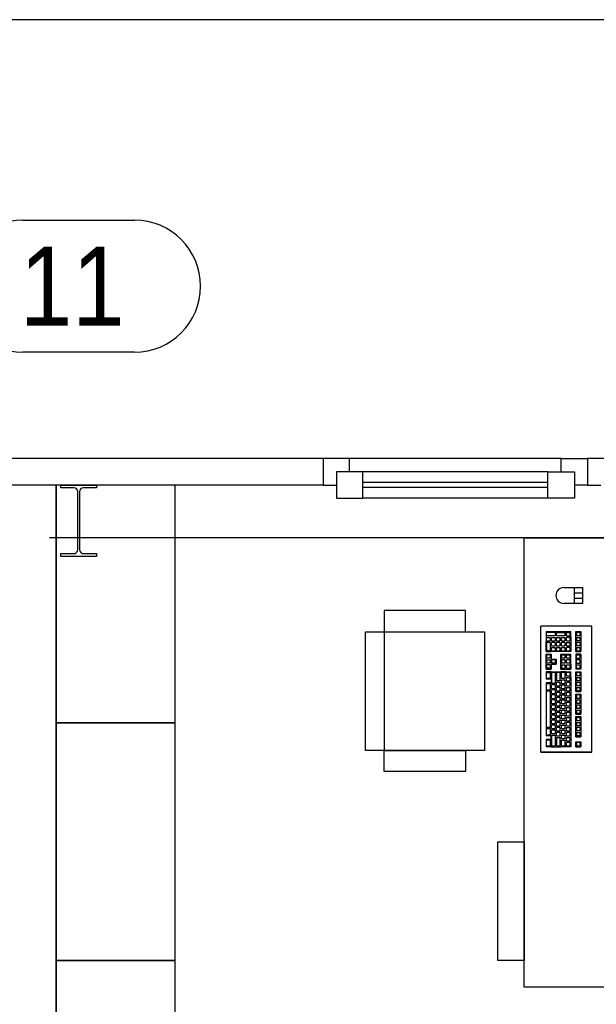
# Model space of a CAD drawing. Header units: millimetres. Extents: x 6491141 to 6692158, y 1846388 to 1929513.
# Tile 238 of 245: x 6674493 to 6676674, y 1913183 to 1916909. Entities that reach past the tile are written whole.
import ezdxf

# ---------------------------------------------------------------- set-up
doc = ezdxf.new("R2010")
doc.units = ezdxf.units.MM
doc.layers.add('Stavba', color=152, linetype='Continuous')
doc.styles.add('ARIAL', font='arial.ttf')

msp = doc.modelspace()

# ---------------------------------------------------------------- linework, layer by layer
msp.add_lwpolyline([(6629158.1, 1916908.7), (6629158.1, 1894633.7), (6692158.1, 1894633.7), (6692158.1, 1916908.7)], close=True)
at = {"layer": 'Stavba'}
for p, q in [((6674504.4, 1916150.2), (6674926.9, 1916150.2)), ((6674926.9, 1915650.2), (6674504.4, 1915650.2)), ((6675640.7, 1915247.8), (6673680.7, 1915247.8)), ((6676540.7, 1915247.8), (6675640.7, 1915247.8)), ((6675640.7, 1915247.8), (6675640.7, 1915147.8)), ((6675740.7, 1915247.8), (6675640.7, 1915247.8)), ((6675640.7, 1915247.8), (6675640.7, 1915147.8)), ((6675740.7, 1915197.8), (6675740.7, 1915247.8)), ((6676540.7, 1915197.8), (6676540.7, 1915247.8)), ((6676540.7, 1915247.8), (6676640.7, 1915247.8)), ((6677540.7, 1915247.8), (6676640.7, 1915247.8)), ((6676640.7, 1915247.8), (6676640.7, 1915147.8)), ((6676740.7, 1915247.8), (6676640.7, 1915247.8)), ((6676640.7, 1915247.8), (6676640.7, 1915147.8)), ((6675790.7, 1915197.8), (6675690.7, 1915197.8)), ((6675690.7, 1915197.8), (6675690.7, 1915097.8)), ((6676490.7, 1915197.8), (6675740.7, 1915197.8)), ((6675790.7, 1915097.8), (6675790.7, 1915197.8)), ((6676490.7, 1915197.8), (6676590.7, 1915197.8)), ((6676490.7, 1915097.8), (6676490.7, 1915197.8)), ((6676590.7, 1915197.8), (6676590.7, 1915097.8)), ((6675640.7, 1915147.8), (6673680.7, 1915147.8)), ((6674630.7, 1908947.8), (6674630.7, 1915147.8)), ((6675080.7, 1915147.8), (6674630.7, 1915147.8)), ((6674630.7, 1915147.8), (6674630.7, 1914247.8)), ((6674648.2, 1915137.6), (6674648.2, 1915147.8)), ((6674648.2, 1915147.8), (6674783.2, 1915147.8)), ((6674697.4, 1915137.6), (6674648.2, 1915137.6)), ((6674712.4, 1914903), (6674712.4, 1915122.6)), ((6674719, 1915122.6), (6674719, 1914903)), ((6674783.2, 1915137.6), (6674734, 1915137.6)), ((6674783.2, 1915147.8), (6674783.2, 1915137.6)), ((6675080.7, 1914247.8), (6675080.7, 1915147.8)), ((6675640.7, 1915147.8), (6675690.7, 1915147.8)), ((6676490.7, 1915157.8), (6675790.7, 1915157.8)), ((6676490.7, 1915137.8), (6675790.7, 1915137.8)), ((6676640.7, 1915147.8), (6676590.7, 1915147.8)), ((6676640.7, 1915147.8), (6676690.7, 1915147.8)), ((6675690.7, 1915097.8), (6675790.7, 1915097.8)), ((6676490.7, 1915097.8), (6675790.7, 1915097.8)), ((6676590.7, 1915097.8), (6676490.7, 1915097.8)), ((6680650.7, 1914947.8), (6674605.7, 1914947.8)), ((6676400.9, 1913247.8), (6676400.9, 1914947.8)), ((6676400.9, 1914947.8), (6677150.9, 1914947.8)), ((6674648.2, 1914877.8), (6674648.2, 1914888)), ((6674648.2, 1914888), (6674697.4, 1914888)), ((6674783.2, 1914877.8), (6674648.2, 1914877.8)), ((6674734, 1914888), (6674783.2, 1914888)), ((6674783.2, 1914888), (6674783.2, 1914877.8)), ((6676551.2, 1914759.8), (6676621.2, 1914759.8)), ((6676591.2, 1914699.8), (6676591.2, 1914759.8)), ((6676621.2, 1914759.8), (6676621.2, 1914699.8)), ((6676591.2, 1914739.8), (6676621.2, 1914739.8)), ((6676591.2, 1914719.8), (6676621.2, 1914719.8)), ((6676621.2, 1914699.8), (6676551.2, 1914699.8)), ((6676178.8, 1914672.4), (6675870.9, 1914672.4)), ((6675870.9, 1914672.4), (6675870.9, 1914592.7)), ((6676178.8, 1914592.7), (6676178.8, 1914672.4)), ((6676463.8, 1914137.2), (6676463.8, 1914613.2)), ((6676655.8, 1914613.2), (6676463.8, 1914613.2)), ((6676655.8, 1914613.2), (6676463.8, 1914613.2)), ((6676656.8, 1914613.2), (6676655.8, 1914613.2)), ((6676656.8, 1914613.2), (6676655.8, 1914613.2)), ((6676655.8, 1914613.2), (6676656.8, 1914613.2)), ((6676656.8, 1914137.2), (6676656.8, 1914613.2)), ((6675800.9, 1914142.7), (6675800.9, 1914592.7)), ((6675800.9, 1914592.7), (6676250.9, 1914592.7)), ((6675870.9, 1914592.7), (6675870.9, 1914142.7)), ((6675870.9, 1914592.7), (6676178.8, 1914592.7)), ((6676250.9, 1914592.7), (6676250.9, 1914142.7)), ((6676483.8, 1914593.2), (6676521.8, 1914593.2)), ((6676483.8, 1914593.2), (6676483.8, 1914574.2)), ((6676483.8, 1914574.2), (6676483.8, 1914555.2)), ((6676517.8, 1914590.2), (6676485.8, 1914590.2)), ((6676485.8, 1914577.2), (6676485.8, 1914590.2)), ((6676517.8, 1914577.2), (6676485.8, 1914577.2)), ((6676485.8, 1914571.2), (6676498.8, 1914571.2)), ((6676485.8, 1914558.2), (6676485.8, 1914571.2)), ((6676498.8, 1914571.2), (6676498.8, 1914558.2)), ((6676504.8, 1914571.2), (6676517.8, 1914571.2)), ((6676504.8, 1914558.2), (6676504.8, 1914571.2)), ((6676517.8, 1914590.2), (6676517.8, 1914577.2)), ((6676517.8, 1914571.2), (6676517.8, 1914558.2)), ((6676521.8, 1914593.2), (6676558.8, 1914593.2)), ((6676522.8, 1914577.2), (6676522.8, 1914590.2)), ((6676522.8, 1914590.2), (6676554.8, 1914590.2)), ((6676554.8, 1914577.2), (6676522.8, 1914577.2)), ((6676522.8, 1914571.2), (6676535.8, 1914571.2)), ((6676522.8, 1914558.2), (6676522.8, 1914571.2)), ((6676535.8, 1914571.2), (6676535.8, 1914558.2)), ((6676541.8, 1914571.2), (6676554.8, 1914571.2)), ((6676541.8, 1914558.2), (6676541.8, 1914571.2)), ((6676554.8, 1914590.2), (6676554.8, 1914577.2)), ((6676554.8, 1914571.2), (6676554.8, 1914558.2)), ((6676558.8, 1914593.2), (6676577.8, 1914593.2)), ((6676560.8, 1914577.2), (6676560.8, 1914590.2)), ((6676560.8, 1914590.2), (6676573.8, 1914590.2)), ((6676560.8, 1914577.2), (6676573.8, 1914577.2)), ((6676573.8, 1914571.2), (6676560.8, 1914571.2)), ((6676560.8, 1914558.2), (6676560.8, 1914571.2)), ((6676573.8, 1914590.2), (6676573.8, 1914577.2)), ((6676573.8, 1914571.2), (6676573.8, 1914558.2)), ((6676577.8, 1914574.2), (6676577.8, 1914593.2)), ((6676577.8, 1914574.2), (6676577.8, 1914555.2)), ((6676596.8, 1914574.2), (6676596.8, 1914593.2)), ((6676596.8, 1914593.2), (6676615.8, 1914593.2)), ((6676596.8, 1914555.2), (6676596.8, 1914574.2)), ((6676598.8, 1914590.2), (6676598.8, 1914577.2)), ((6676611.8, 1914590.2), (6676598.8, 1914590.2)), ((6676611.8, 1914577.2), (6676598.8, 1914577.2)), ((6676598.8, 1914571.2), (6676611.8, 1914571.2)), ((6676598.8, 1914571.2), (6676598.8, 1914558.2)), ((6676611.8, 1914590.2), (6676611.8, 1914577.2)), ((6676611.8, 1914571.2), (6676611.8, 1914558.2)), ((6676615.8, 1914593.2), (6676615.8, 1914574.2)), ((6676615.8, 1914574.2), (6676615.8, 1914555.2)), ((6676483.8, 1914517.2), (6676483.8, 1914555.2)), ((6676485.8, 1914558.2), (6676498.8, 1914558.2)), ((6676498.8, 1914552.2), (6676485.8, 1914552.2)), ((6676485.8, 1914552.2), (6676485.8, 1914520.2)), ((6676498.8, 1914552.2), (6676498.8, 1914520.2)), ((6676504.8, 1914558.2), (6676517.8, 1914558.2)), ((6676517.8, 1914552.2), (6676504.8, 1914552.2)), ((6676504.8, 1914539.2), (6676504.8, 1914552.2)), ((6676504.8, 1914539.2), (6676517.8, 1914539.2)), ((6676504.8, 1914533.2), (6676517.8, 1914533.2)), ((6676504.8, 1914520.2), (6676504.8, 1914533.2)), ((6676517.8, 1914552.2), (6676517.8, 1914539.2)), ((6676517.8, 1914533.2), (6676517.8, 1914520.2)), ((6676522.8, 1914558.2), (6676535.8, 1914558.2)), ((6676535.8, 1914552.2), (6676522.8, 1914552.2)), ((6676522.8, 1914539.2), (6676522.8, 1914552.2)), ((6676522.8, 1914539.2), (6676535.8, 1914539.2)), ((6676522.8, 1914533.2), (6676535.8, 1914533.2)), ((6676522.8, 1914520.2), (6676522.8, 1914533.2)), ((6676535.8, 1914552.2), (6676535.8, 1914539.2)), ((6676535.8, 1914533.2), (6676535.8, 1914520.2)), ((6676541.8, 1914558.2), (6676554.8, 1914558.2)), ((6676554.8, 1914552.2), (6676541.8, 1914552.2)), ((6676541.8, 1914539.2), (6676541.8, 1914552.2)), ((6676541.8, 1914539.2), (6676554.8, 1914539.2)), ((6676541.8, 1914533.2), (6676554.8, 1914533.2)), ((6676541.8, 1914520.2), (6676541.8, 1914533.2)), ((6676554.8, 1914552.2), (6676554.8, 1914539.2)), ((6676554.8, 1914533.2), (6676554.8, 1914520.2)), ((6676560.8, 1914558.2), (6676573.8, 1914558.2)), ((6676560.8, 1914552.2), (6676573.8, 1914552.2)), ((6676560.8, 1914539.2), (6676560.8, 1914552.2)), ((6676560.8, 1914539.2), (6676573.8, 1914539.2)), ((6676573.8, 1914533.2), (6676560.8, 1914533.2)), ((6676560.8, 1914520.2), (6676560.8, 1914533.2)), ((6676573.8, 1914552.2), (6676573.8, 1914539.2)), ((6676573.8, 1914533.2), (6676573.8, 1914520.2)), ((6676577.8, 1914555.2), (6676577.8, 1914536.2)), ((6676577.8, 1914536.2), (6676577.8, 1914517.2)), ((6676596.8, 1914536.2), (6676596.8, 1914555.2)), ((6676596.8, 1914517.2), (6676596.8, 1914536.2)), ((6676611.8, 1914558.2), (6676598.8, 1914558.2)), ((6676611.8, 1914552.2), (6676598.8, 1914552.2)), ((6676598.8, 1914552.2), (6676598.8, 1914539.2)), ((6676611.8, 1914539.2), (6676598.8, 1914539.2)), ((6676598.8, 1914533.2), (6676611.8, 1914533.2)), ((6676598.8, 1914533.2), (6676598.8, 1914520.2)), ((6676611.8, 1914552.2), (6676611.8, 1914539.2)), ((6676611.8, 1914533.2), (6676611.8, 1914520.2)), ((6676615.8, 1914555.2), (6676615.8, 1914536.2)), ((6676615.8, 1914536.2), (6676615.8, 1914517.2)), ((6676483.8, 1914517.2), (6676502.8, 1914517.2)), ((6676483.8, 1914508.2), (6676502.8, 1914508.2)), ((6676483.8, 1914489.2), (6676483.8, 1914508.2)), ((6676483.8, 1914470.2), (6676483.8, 1914489.2)), ((6676498.8, 1914520.2), (6676485.8, 1914520.2)), ((6676498.8, 1914505.2), (6676485.8, 1914505.2)), ((6676485.8, 1914505.2), (6676485.8, 1914492.2)), ((6676498.8, 1914492.2), (6676485.8, 1914492.2)), ((6676498.8, 1914505.2), (6676498.8, 1914492.2)), ((6676521.8, 1914517.2), (6676502.8, 1914517.2)), ((6676502.8, 1914508.2), (6676502.8, 1914489.2)), ((6676502.8, 1914489.2), (6676521.8, 1914489.2)), ((6676504.8, 1914520.2), (6676517.8, 1914520.2)), ((6676539.8, 1914517.2), (6676521.8, 1914517.2)), ((6676521.8, 1914489.2), (6676521.8, 1914470.2)), ((6676522.8, 1914520.2), (6676535.8, 1914520.2)), ((6676558.8, 1914517.2), (6676539.8, 1914517.2)), ((6676539.8, 1914508.2), (6676558.8, 1914508.2)), ((6676539.8, 1914489.2), (6676539.8, 1914508.2)), ((6676539.8, 1914470.2), (6676539.8, 1914489.2)), ((6676541.8, 1914520.2), (6676554.8, 1914520.2)), ((6676541.8, 1914505.2), (6676554.8, 1914505.2)), ((6676541.8, 1914505.2), (6676541.8, 1914492.2)), ((6676554.8, 1914492.2), (6676541.8, 1914492.2)), ((6676554.8, 1914505.2), (6676554.8, 1914492.2)), ((6676577.8, 1914517.2), (6676558.8, 1914517.2)), ((6676558.8, 1914508.2), (6676577.8, 1914508.2)), ((6676560.8, 1914520.2), (6676573.8, 1914520.2)), ((6676560.8, 1914505.2), (6676573.8, 1914505.2)), ((6676560.8, 1914492.2), (6676560.8, 1914505.2)), ((6676573.8, 1914492.2), (6676560.8, 1914492.2)), ((6676573.8, 1914505.2), (6676573.8, 1914492.2)), ((6676577.8, 1914489.2), (6676577.8, 1914508.2)), ((6676577.8, 1914470.2), (6676577.8, 1914489.2)), ((6676596.8, 1914517.2), (6676615.8, 1914517.2)), ((6676596.8, 1914508.2), (6676596.8, 1914489.2)), ((6676615.8, 1914508.2), (6676596.8, 1914508.2)), ((6676596.8, 1914489.2), (6676596.8, 1914470.2)), ((6676598.8, 1914520.2), (6676611.8, 1914520.2)), ((6676598.8, 1914505.2), (6676611.8, 1914505.2)), ((6676598.8, 1914492.2), (6676598.8, 1914505.2)), ((6676598.8, 1914492.2), (6676611.8, 1914492.2)), ((6676611.8, 1914505.2), (6676611.8, 1914492.2)), ((6676615.8, 1914508.2), (6676615.8, 1914489.2)), ((6676615.8, 1914489.2), (6676615.8, 1914470.2)), ((6676483.8, 1914451.2), (6676483.8, 1914470.2)), ((6676483.8, 1914451.2), (6676502.8, 1914451.2)), ((6676485.8, 1914486.2), (6676498.8, 1914486.2)), ((6676485.8, 1914486.2), (6676485.8, 1914473.2)), ((6676498.8, 1914473.2), (6676485.8, 1914473.2)), ((6676498.8, 1914467.2), (6676485.8, 1914467.2)), ((6676485.8, 1914467.2), (6676485.8, 1914454.2)), ((6676498.8, 1914454.2), (6676485.8, 1914454.2)), ((6676498.8, 1914486.2), (6676498.8, 1914473.2)), ((6676498.8, 1914467.2), (6676498.8, 1914454.2)), ((6676502.8, 1914470.2), (6676502.8, 1914451.2)), ((6676502.8, 1914470.2), (6676521.8, 1914470.2)), ((6676517.8, 1914486.2), (6676504.8, 1914486.2)), ((6676504.8, 1914486.2), (6676504.8, 1914473.2)), ((6676517.8, 1914473.2), (6676504.8, 1914473.2)), ((6676517.8, 1914486.2), (6676517.8, 1914473.2)), ((6676539.8, 1914451.2), (6676539.8, 1914470.2)), ((6676539.8, 1914451.2), (6676558.8, 1914451.2)), ((6676554.8, 1914486.2), (6676541.8, 1914486.2)), ((6676541.8, 1914486.2), (6676541.8, 1914473.2)), ((6676554.8, 1914473.2), (6676541.8, 1914473.2)), ((6676541.8, 1914467.2), (6676554.8, 1914467.2)), ((6676541.8, 1914467.2), (6676541.8, 1914454.2)), ((6676541.8, 1914454.2), (6676554.8, 1914454.2)), ((6676554.8, 1914486.2), (6676554.8, 1914473.2)), ((6676554.8, 1914467.2), (6676554.8, 1914454.2)), ((6676558.8, 1914451.2), (6676577.8, 1914451.2)), ((6676573.8, 1914486.2), (6676560.8, 1914486.2)), ((6676560.8, 1914473.2), (6676560.8, 1914486.2)), ((6676573.8, 1914473.2), (6676560.8, 1914473.2)), ((6676560.8, 1914467.2), (6676573.8, 1914467.2)), ((6676560.8, 1914454.2), (6676560.8, 1914467.2)), ((6676560.8, 1914454.2), (6676573.8, 1914454.2)), ((6676573.8, 1914486.2), (6676573.8, 1914473.2)), ((6676573.8, 1914467.2), (6676573.8, 1914454.2)), ((6676577.8, 1914470.2), (6676577.8, 1914451.2)), ((6676596.8, 1914470.2), (6676596.8, 1914451.2)), ((6676615.8, 1914451.2), (6676596.8, 1914451.2)), ((6676611.8, 1914486.2), (6676598.8, 1914486.2)), ((6676598.8, 1914473.2), (6676598.8, 1914486.2)), ((6676598.8, 1914473.2), (6676611.8, 1914473.2)), ((6676598.8, 1914467.2), (6676611.8, 1914467.2)), ((6676598.8, 1914454.2), (6676598.8, 1914467.2)), ((6676598.8, 1914454.2), (6676611.8, 1914454.2)), ((6676611.8, 1914486.2), (6676611.8, 1914473.2)), ((6676611.8, 1914467.2), (6676611.8, 1914454.2)), ((6676615.8, 1914470.2), (6676615.8, 1914451.2)), ((6676502.8, 1914441.2), (6676483.8, 1914441.2)), ((6676483.8, 1914441.2), (6676483.8, 1914413.2)), ((6676502.8, 1914413.2), (6676483.8, 1914413.2)), ((6676485.8, 1914438.2), (6676498.8, 1914438.2)), ((6676485.8, 1914416.2), (6676485.8, 1914438.2)), ((6676485.8, 1914416.2), (6676498.8, 1914416.2)), ((6676498.8, 1914438.2), (6676498.8, 1914416.2)), ((6676502.8, 1914441.2), (6676521.8, 1914441.2)), ((6676502.8, 1914413.2), (6676502.8, 1914399.2)), ((6676517.8, 1914438.2), (6676504.8, 1914438.2)), ((6676504.8, 1914438.2), (6676504.8, 1914397.2)), ((6676517.8, 1914438.2), (6676517.8, 1914397.2)), ((6676521.8, 1914441.2), (6676539.8, 1914441.2)), ((6676535.8, 1914438.2), (6676522.8, 1914438.2)), ((6676522.8, 1914438.2), (6676522.8, 1914406.2)), ((6676535.8, 1914438.2), (6676535.8, 1914406.2)), ((6676558.8, 1914441.2), (6676539.8, 1914441.2)), ((6676554.8, 1914438.2), (6676541.8, 1914438.2)), ((6676541.8, 1914416.2), (6676541.8, 1914438.2)), ((6676541.8, 1914416.2), (6676554.8, 1914416.2)), ((6676554.8, 1914438.2), (6676554.8, 1914416.2)), ((6676558.8, 1914441.2), (6676577.8, 1914441.2)), ((6676573.8, 1914438.2), (6676560.8, 1914438.2)), ((6676560.8, 1914425.2), (6676560.8, 1914438.2)), ((6676560.8, 1914425.2), (6676573.8, 1914425.2)), ((6676560.8, 1914419.2), (6676573.8, 1914419.2)), ((6676560.8, 1914406.2), (6676560.8, 1914419.2)), ((6676573.8, 1914438.2), (6676573.8, 1914425.2)), ((6676573.8, 1914419.2), (6676573.8, 1914406.2)), ((6676577.8, 1914422.2), (6676577.8, 1914441.2)), ((6676577.8, 1914422.2), (6676577.8, 1914403.2)), ((6676596.8, 1914422.2), (6676596.8, 1914441.2)), ((6676596.8, 1914441.2), (6676615.8, 1914441.2)), ((6676596.8, 1914403.2), (6676596.8, 1914422.2)), ((6676611.8, 1914438.2), (6676598.8, 1914438.2)), ((6676598.8, 1914438.2), (6676598.8, 1914425.2)), ((6676611.8, 1914425.2), (6676598.8, 1914425.2)), ((6676598.8, 1914419.2), (6676611.8, 1914419.2)), ((6676598.8, 1914419.2), (6676598.8, 1914406.2)), ((6676611.8, 1914438.2), (6676611.8, 1914425.2)), ((6676611.8, 1914419.2), (6676611.8, 1914406.2)), ((6676615.8, 1914441.2), (6676615.8, 1914422.2)), ((6676615.8, 1914422.2), (6676615.8, 1914403.2)), ((6676502.8, 1914399.2), (6676483.8, 1914399.2)), ((6676483.8, 1914399.2), (6676483.8, 1914370.2)), ((6676485.8, 1914396.2), (6676498.8, 1914396.2)), ((6676485.8, 1914373.2), (6676485.8, 1914396.2)), ((6676498.8, 1914396.2), (6676498.8, 1914373.2)), ((6676517.8, 1914397.2), (6676504.8, 1914397.2)), ((6676504.8, 1914378.2), (6676504.8, 1914391.2)), ((6676517.8, 1914391.2), (6676504.8, 1914391.2)), ((6676504.8, 1914378.2), (6676517.8, 1914378.2)), ((6676517.8, 1914391.2), (6676517.8, 1914378.2)), ((6676535.8, 1914406.2), (6676522.8, 1914406.2)), ((6676522.8, 1914387.2), (6676522.8, 1914400.2)), ((6676535.8, 1914400.2), (6676522.8, 1914400.2)), ((6676522.8, 1914387.2), (6676535.8, 1914387.2)), ((6676535.8, 1914381.2), (6676522.8, 1914381.2)), ((6676522.8, 1914369.2), (6676522.8, 1914381.2)), ((6676535.8, 1914400.2), (6676535.8, 1914387.2)), ((6676535.8, 1914381.2), (6676535.8, 1914369.2)), ((6676541.8, 1914410.2), (6676554.8, 1914410.2)), ((6676541.8, 1914397.2), (6676541.8, 1914410.2)), ((6676541.8, 1914397.2), (6676554.8, 1914397.2)), ((6676541.8, 1914378.2), (6676541.8, 1914391.2)), ((6676541.8, 1914391.2), (6676554.8, 1914391.2)), ((6676541.8, 1914378.2), (6676554.8, 1914378.2)), ((6676554.8, 1914410.2), (6676554.8, 1914397.2)), ((6676554.8, 1914391.2), (6676554.8, 1914378.2)), ((6676560.8, 1914406.2), (6676573.8, 1914406.2)), ((6676560.8, 1914387.2), (6676560.8, 1914400.2)), ((6676573.8, 1914400.2), (6676560.8, 1914400.2)), ((6676560.8, 1914387.2), (6676573.8, 1914387.2)), ((6676560.8, 1914381.2), (6676573.8, 1914381.2)), ((6676560.8, 1914369.2), (6676560.8, 1914381.2)), ((6676573.8, 1914400.2), (6676573.8, 1914387.2)), ((6676573.8, 1914381.2), (6676573.8, 1914369.2)), ((6676577.8, 1914403.2), (6676577.8, 1914384.2)), ((6676577.8, 1914384.2), (6676577.8, 1914366.2)), ((6676596.8, 1914384.2), (6676596.8, 1914403.2)), ((6676596.8, 1914366.2), (6676596.8, 1914384.2)), ((6676611.8, 1914406.2), (6676598.8, 1914406.2)), ((6676598.8, 1914400.2), (6676598.8, 1914387.2)), ((6676611.8, 1914400.2), (6676598.8, 1914400.2)), ((6676611.8, 1914387.2), (6676598.8, 1914387.2)), ((6676598.8, 1914381.2), (6676611.8, 1914381.2)), ((6676598.8, 1914381.2), (6676598.8, 1914369.2)), ((6676611.8, 1914400.2), (6676611.8, 1914387.2)), ((6676611.8, 1914381.2), (6676611.8, 1914369.2)), ((6676615.8, 1914403.2), (6676615.8, 1914384.2)), ((6676615.8, 1914384.2), (6676615.8, 1914366.2)), ((6676483.8, 1914370.2), (6676483.8, 1914228.2)), ((6676485.8, 1914373.2), (6676498.8, 1914373.2)), ((6676498.8, 1914367.2), (6676485.8, 1914367.2)), ((6676485.8, 1914231.2), (6676485.8, 1914367.2)), ((6676498.8, 1914367.2), (6676498.8, 1914231.2)), ((6676517.8, 1914372.2), (6676504.8, 1914372.2)), ((6676504.8, 1914359.2), (6676504.8, 1914372.2)), ((6676504.8, 1914359.2), (6676517.8, 1914359.2)), ((6676504.8, 1914340.2), (6676504.8, 1914353.2)), ((6676517.8, 1914353.2), (6676504.8, 1914353.2)), ((6676504.8, 1914340.2), (6676517.8, 1914340.2)), ((6676517.8, 1914372.2), (6676517.8, 1914359.2)), ((6676517.8, 1914353.2), (6676517.8, 1914340.2)), ((6676522.8, 1914369.2), (6676535.8, 1914369.2)), ((6676535.8, 1914363.2), (6676522.8, 1914363.2)), ((6676522.8, 1914350.2), (6676522.8, 1914363.2)), ((6676522.8, 1914350.2), (6676535.8, 1914350.2)), ((6676522.8, 1914331.2), (6676522.8, 1914344.2)), ((6676535.8, 1914344.2), (6676522.8, 1914344.2)), ((6676535.8, 1914363.2), (6676535.8, 1914350.2)), ((6676535.8, 1914344.2), (6676535.8, 1914331.2)), ((6676541.8, 1914372.2), (6676554.8, 1914372.2)), ((6676541.8, 1914359.2), (6676541.8, 1914372.2)), ((6676541.8, 1914359.2), (6676554.8, 1914359.2)), ((6676541.8, 1914340.2), (6676541.8, 1914353.2)), ((6676541.8, 1914353.2), (6676554.8, 1914353.2)), ((6676541.8, 1914340.2), (6676554.8, 1914340.2)), ((6676554.8, 1914372.2), (6676554.8, 1914359.2)), ((6676554.8, 1914353.2), (6676554.8, 1914340.2)), ((6676560.8, 1914369.2), (6676573.8, 1914369.2)), ((6676573.8, 1914363.2), (6676560.8, 1914363.2)), ((6676560.8, 1914350.2), (6676560.8, 1914363.2)), ((6676560.8, 1914350.2), (6676573.8, 1914350.2)), ((6676560.8, 1914331.2), (6676560.8, 1914344.2)), ((6676560.8, 1914344.2), (6676573.8, 1914344.2)), ((6676573.8, 1914363.2), (6676573.8, 1914350.2)), ((6676573.8, 1914344.2), (6676573.8, 1914331.2)), ((6676577.8, 1914366.2), (6676577.8, 1914347.2)), ((6676577.8, 1914347.2), (6676577.8, 1914328.2)), ((6676596.8, 1914366.2), (6676615.8, 1914366.2)), ((6676596.8, 1914337.2), (6676596.8, 1914356.2)), ((6676596.8, 1914356.2), (6676615.8, 1914356.2)), ((6676611.8, 1914369.2), (6676598.8, 1914369.2)), ((6676598.8, 1914353.2), (6676598.8, 1914340.2)), ((6676611.8, 1914353.2), (6676598.8, 1914353.2)), ((6676611.8, 1914340.2), (6676598.8, 1914340.2)), ((6676611.8, 1914353.2), (6676611.8, 1914340.2)), ((6676615.8, 1914356.2), (6676615.8, 1914337.2)), ((6676517.8, 1914334.2), (6676504.8, 1914334.2)), ((6676504.8, 1914321.2), (6676504.8, 1914334.2)), ((6676504.8, 1914321.2), (6676517.8, 1914321.2)), ((6676517.8, 1914315.2), (6676504.8, 1914315.2)), ((6676504.8, 1914302.2), (6676504.8, 1914315.2)), ((6676504.8, 1914302.2), (6676517.8, 1914302.2)), ((6676517.8, 1914334.2), (6676517.8, 1914321.2)), ((6676517.8, 1914315.2), (6676517.8, 1914302.2)), ((6676522.8, 1914331.2), (6676535.8, 1914331.2)), ((6676535.8, 1914325.2), (6676522.8, 1914325.2)), ((6676522.8, 1914312.2), (6676522.8, 1914325.2)), ((6676522.8, 1914312.2), (6676535.8, 1914312.2)), ((6676522.8, 1914293.2), (6676522.8, 1914306.2)), ((6676535.8, 1914306.2), (6676522.8, 1914306.2)), ((6676535.8, 1914325.2), (6676535.8, 1914312.2)), ((6676535.8, 1914306.2), (6676535.8, 1914293.2)), ((6676541.8, 1914334.2), (6676554.8, 1914334.2)), ((6676541.8, 1914321.2), (6676541.8, 1914334.2)), ((6676541.8, 1914321.2), (6676554.8, 1914321.2)), ((6676541.8, 1914315.2), (6676554.8, 1914315.2)), ((6676541.8, 1914302.2), (6676541.8, 1914315.2)), ((6676541.8, 1914302.2), (6676554.8, 1914302.2)), ((6676554.8, 1914334.2), (6676554.8, 1914321.2)), ((6676554.8, 1914315.2), (6676554.8, 1914302.2)), ((6676560.8, 1914331.2), (6676573.8, 1914331.2)), ((6676573.8, 1914325.2), (6676560.8, 1914325.2)), ((6676560.8, 1914312.2), (6676560.8, 1914325.2)), ((6676560.8, 1914312.2), (6676573.8, 1914312.2)), ((6676560.8, 1914293.2), (6676560.8, 1914306.2)), ((6676560.8, 1914306.2), (6676573.8, 1914306.2)), ((6676573.8, 1914325.2), (6676573.8, 1914312.2)), ((6676573.8, 1914306.2), (6676573.8, 1914293.2)), ((6676577.8, 1914328.2), (6676577.8, 1914309.2)), ((6676577.8, 1914309.2), (6676577.8, 1914290.2)), ((6676596.8, 1914318.2), (6676596.8, 1914337.2)), ((6676596.8, 1914299.2), (6676596.8, 1914318.2)), ((6676598.8, 1914334.2), (6676611.8, 1914334.2)), ((6676598.8, 1914334.2), (6676598.8, 1914321.2)), ((6676611.8, 1914321.2), (6676598.8, 1914321.2)), ((6676611.8, 1914315.2), (6676598.8, 1914315.2)), ((6676598.8, 1914315.2), (6676598.8, 1914302.2)), ((6676611.8, 1914302.2), (6676598.8, 1914302.2)), ((6676611.8, 1914334.2), (6676611.8, 1914321.2)), ((6676611.8, 1914315.2), (6676611.8, 1914302.2)), ((6676615.8, 1914337.2), (6676615.8, 1914318.2)), ((6676615.8, 1914318.2), (6676615.8, 1914299.2)), ((6676504.8, 1914283.2), (6676504.8, 1914296.2)), ((6676517.8, 1914296.2), (6676504.8, 1914296.2)), ((6676504.8, 1914283.2), (6676517.8, 1914283.2)), ((6676517.8, 1914277.2), (6676504.8, 1914277.2)), ((6676504.8, 1914264.2), (6676504.8, 1914277.2)), ((6676504.8, 1914264.2), (6676517.8, 1914264.2)), ((6676517.8, 1914296.2), (6676517.8, 1914283.2)), ((6676517.8, 1914277.2), (6676517.8, 1914264.2)), ((6676522.8, 1914293.2), (6676535.8, 1914293.2)), ((6676535.8, 1914287.2), (6676522.8, 1914287.2)), ((6676522.8, 1914274.2), (6676522.8, 1914287.2)), ((6676522.8, 1914274.2), (6676535.8, 1914274.2)), ((6676535.8, 1914268.2), (6676522.8, 1914268.2)), ((6676522.8, 1914255.2), (6676522.8, 1914268.2)), ((6676535.8, 1914287.2), (6676535.8, 1914274.2)), ((6676535.8, 1914268.2), (6676535.8, 1914255.2)), ((6676541.8, 1914283.2), (6676541.8, 1914296.2)), ((6676541.8, 1914296.2), (6676554.8, 1914296.2)), ((6676541.8, 1914283.2), (6676554.8, 1914283.2)), ((6676541.8, 1914277.2), (6676554.8, 1914277.2)), ((6676541.8, 1914264.2), (6676541.8, 1914277.2)), ((6676541.8, 1914264.2), (6676554.8, 1914264.2)), ((6676554.8, 1914296.2), (6676554.8, 1914283.2)), ((6676554.8, 1914277.2), (6676554.8, 1914264.2)), ((6676560.8, 1914293.2), (6676573.8, 1914293.2)), ((6676573.8, 1914287.2), (6676560.8, 1914287.2)), ((6676560.8, 1914274.2), (6676560.8, 1914287.2)), ((6676560.8, 1914274.2), (6676573.8, 1914274.2)), ((6676560.8, 1914268.2), (6676573.8, 1914268.2)), ((6676560.8, 1914255.2), (6676560.8, 1914268.2)), ((6676573.8, 1914287.2), (6676573.8, 1914274.2)), ((6676573.8, 1914268.2), (6676573.8, 1914255.2)), ((6676577.8, 1914290.2), (6676577.8, 1914271.2)), ((6676577.8, 1914271.2), (6676577.8, 1914252.2)), ((6676596.8, 1914280.2), (6676596.8, 1914299.2)), ((6676596.8, 1914280.2), (6676615.8, 1914280.2)), ((6676596.8, 1914271.2), (6676615.8, 1914271.2)), ((6676596.8, 1914252.2), (6676596.8, 1914271.2)), ((6676598.8, 1914296.2), (6676598.8, 1914283.2)), ((6676598.8, 1914296.2), (6676611.8, 1914296.2)), ((6676611.8, 1914283.2), (6676598.8, 1914283.2)), ((6676611.8, 1914268.2), (6676598.8, 1914268.2)), ((6676598.8, 1914268.2), (6676598.8, 1914255.2)), ((6676611.8, 1914296.2), (6676611.8, 1914283.2)), ((6676611.8, 1914268.2), (6676611.8, 1914255.2)), ((6676615.8, 1914299.2), (6676615.8, 1914280.2)), ((6676615.8, 1914271.2), (6676615.8, 1914252.2)), ((6674630.7, 1914247.8), (6675080.7, 1914247.8)), ((6675080.7, 1914247.8), (6674630.7, 1914247.8)), ((6674630.7, 1914247.8), (6674630.7, 1913347.8)), ((6675080.7, 1913347.8), (6675080.7, 1914247.8)), ((6676483.8, 1914228.2), (6676483.8, 1914199.2)), ((6676485.8, 1914231.2), (6676498.8, 1914231.2)), ((6676504.8, 1914245.2), (6676504.8, 1914258.2)), ((6676517.8, 1914258.2), (6676504.8, 1914258.2)), ((6676504.8, 1914245.2), (6676517.8, 1914245.2)), ((6676517.8, 1914239.2), (6676504.8, 1914239.2)), ((6676504.8, 1914226.2), (6676504.8, 1914239.2)), ((6676517.8, 1914258.2), (6676517.8, 1914245.2)), ((6676517.8, 1914239.2), (6676517.8, 1914226.2)), ((6676522.8, 1914255.2), (6676535.8, 1914255.2)), ((6676522.8, 1914236.2), (6676522.8, 1914249.2)), ((6676535.8, 1914249.2), (6676522.8, 1914249.2)), ((6676522.8, 1914236.2), (6676535.8, 1914236.2)), ((6676535.8, 1914230.2), (6676522.8, 1914230.2)), ((6676522.8, 1914217.2), (6676522.8, 1914230.2)), ((6676535.8, 1914249.2), (6676535.8, 1914236.2)), ((6676535.8, 1914230.2), (6676535.8, 1914217.2)), ((6676541.8, 1914245.2), (6676541.8, 1914258.2)), ((6676541.8, 1914258.2), (6676554.8, 1914258.2)), ((6676541.8, 1914245.2), (6676554.8, 1914245.2)), ((6676541.8, 1914239.2), (6676554.8, 1914239.2)), ((6676541.8, 1914226.2), (6676541.8, 1914239.2)), ((6676554.8, 1914258.2), (6676554.8, 1914245.2)), ((6676554.8, 1914239.2), (6676554.8, 1914226.2)), ((6676560.8, 1914255.2), (6676573.8, 1914255.2)), ((6676560.8, 1914236.2), (6676560.8, 1914249.2)), ((6676573.8, 1914249.2), (6676560.8, 1914249.2)), ((6676560.8, 1914236.2), (6676573.8, 1914236.2)), ((6676560.8, 1914230.2), (6676573.8, 1914230.2)), ((6676560.8, 1914217.2), (6676560.8, 1914230.2)), ((6676573.8, 1914249.2), (6676573.8, 1914236.2)), ((6676573.8, 1914230.2), (6676573.8, 1914217.2)), ((6676577.8, 1914252.2), (6676577.8, 1914233.2)), ((6676577.8, 1914233.2), (6676577.8, 1914214.2)), ((6676596.8, 1914233.2), (6676596.8, 1914252.2)), ((6676596.8, 1914214.2), (6676596.8, 1914233.2)), ((6676611.8, 1914255.2), (6676598.8, 1914255.2)), ((6676598.8, 1914249.2), (6676598.8, 1914236.2)), ((6676598.8, 1914249.2), (6676611.8, 1914249.2)), ((6676611.8, 1914236.2), (6676598.8, 1914236.2)), ((6676611.8, 1914230.2), (6676598.8, 1914230.2)), ((6676598.8, 1914230.2), (6676598.8, 1914217.2)), ((6676611.8, 1914249.2), (6676611.8, 1914236.2)), ((6676611.8, 1914230.2), (6676611.8, 1914217.2)), ((6676615.8, 1914252.2), (6676615.8, 1914233.2)), ((6676615.8, 1914233.2), (6676615.8, 1914214.2)), ((6676502.8, 1914199.2), (6676483.8, 1914199.2)), ((6676498.8, 1914225.2), (6676485.8, 1914225.2)), ((6676485.8, 1914202.2), (6676485.8, 1914225.2)), ((6676485.8, 1914202.2), (6676498.8, 1914202.2)), ((6676498.8, 1914225.2), (6676498.8, 1914202.2)), ((6676502.8, 1914185.2), (6676502.8, 1914199.2)), ((6676504.8, 1914226.2), (6676517.8, 1914226.2)), ((6676517.8, 1914220.2), (6676504.8, 1914220.2)), ((6676504.8, 1914207.2), (6676504.8, 1914220.2)), ((6676504.8, 1914207.2), (6676517.8, 1914207.2)), ((6676504.8, 1914201.2), (6676504.8, 1914160.2)), ((6676504.8, 1914201.2), (6676517.8, 1914201.2)), ((6676517.8, 1914220.2), (6676517.8, 1914207.2)), ((6676517.8, 1914201.2), (6676517.8, 1914160.2)), ((6676522.8, 1914217.2), (6676535.8, 1914217.2)), ((6676522.8, 1914198.2), (6676522.8, 1914211.2)), ((6676535.8, 1914211.2), (6676522.8, 1914211.2)), ((6676522.8, 1914198.2), (6676535.8, 1914198.2)), ((6676522.8, 1914192.2), (6676535.8, 1914192.2)), ((6676522.8, 1914192.2), (6676522.8, 1914160.2)), ((6676535.8, 1914211.2), (6676535.8, 1914198.2)), ((6676535.8, 1914192.2), (6676535.8, 1914160.2)), ((6676541.8, 1914226.2), (6676554.8, 1914226.2)), ((6676541.8, 1914220.2), (6676554.8, 1914220.2)), ((6676541.8, 1914207.2), (6676541.8, 1914220.2)), ((6676541.8, 1914207.2), (6676554.8, 1914207.2)), ((6676541.8, 1914188.2), (6676541.8, 1914201.2)), ((6676541.8, 1914201.2), (6676554.8, 1914201.2)), ((6676554.8, 1914220.2), (6676554.8, 1914207.2)), ((6676554.8, 1914201.2), (6676554.8, 1914188.2)), ((6676560.8, 1914217.2), (6676573.8, 1914217.2)), ((6676560.8, 1914198.2), (6676560.8, 1914211.2)), ((6676573.8, 1914211.2), (6676560.8, 1914211.2)), ((6676560.8, 1914198.2), (6676573.8, 1914198.2)), ((6676560.8, 1914192.2), (6676573.8, 1914192.2)), ((6676560.8, 1914179.2), (6676560.8, 1914192.2)), ((6676573.8, 1914211.2), (6676573.8, 1914198.2)), ((6676573.8, 1914192.2), (6676573.8, 1914179.2)), ((6676577.8, 1914214.2), (6676577.8, 1914195.2)), ((6676577.8, 1914195.2), (6676577.8, 1914176.2)), ((6676596.8, 1914195.2), (6676596.8, 1914214.2)), ((6676596.8, 1914195.2), (6676615.8, 1914195.2)), ((6676611.8, 1914217.2), (6676598.8, 1914217.2)), ((6676598.8, 1914211.2), (6676598.8, 1914198.2)), ((6676598.8, 1914211.2), (6676611.8, 1914211.2)), ((6676611.8, 1914198.2), (6676598.8, 1914198.2)), ((6676611.8, 1914211.2), (6676611.8, 1914198.2)), ((6676615.8, 1914214.2), (6676615.8, 1914195.2)), ((6676502.8, 1914185.2), (6676483.8, 1914185.2)), ((6676483.8, 1914185.2), (6676483.8, 1914157.2)), ((6676502.8, 1914157.2), (6676483.8, 1914157.2)), ((6676498.8, 1914182.2), (6676485.8, 1914182.2)), ((6676485.8, 1914160.2), (6676485.8, 1914182.2)), ((6676485.8, 1914160.2), (6676498.8, 1914160.2)), ((6676498.8, 1914182.2), (6676498.8, 1914160.2)), ((6676502.8, 1914157.2), (6676521.8, 1914157.2)), ((6676504.8, 1914160.2), (6676517.8, 1914160.2)), ((6676521.8, 1914157.2), (6676539.8, 1914157.2)), ((6676522.8, 1914160.2), (6676535.8, 1914160.2)), ((6676558.8, 1914157.2), (6676539.8, 1914157.2)), ((6676541.8, 1914188.2), (6676554.8, 1914188.2)), ((6676541.8, 1914182.2), (6676554.8, 1914182.2)), ((6676541.8, 1914160.2), (6676541.8, 1914182.2)), ((6676541.8, 1914160.2), (6676554.8, 1914160.2)), ((6676554.8, 1914182.2), (6676554.8, 1914160.2)), ((6676577.8, 1914157.2), (6676558.8, 1914157.2)), ((6676560.8, 1914179.2), (6676573.8, 1914179.2)), ((6676573.8, 1914173.2), (6676560.8, 1914173.2)), ((6676560.8, 1914160.2), (6676560.8, 1914173.2)), ((6676560.8, 1914160.2), (6676573.8, 1914160.2)), ((6676573.8, 1914173.2), (6676573.8, 1914160.2)), ((6676577.8, 1914176.2), (6676577.8, 1914157.2)), ((6676596.8, 1914176.2), (6676615.8, 1914176.2)), ((6676596.8, 1914157.2), (6676596.8, 1914176.2)), ((6676596.8, 1914157.2), (6676615.8, 1914157.2)), ((6676611.8, 1914173.2), (6676598.8, 1914173.2)), ((6676598.8, 1914173.2), (6676598.8, 1914160.2)), ((6676598.8, 1914160.2), (6676611.8, 1914160.2)), ((6676611.8, 1914173.2), (6676611.8, 1914160.2)), ((6676615.8, 1914176.2), (6676615.8, 1914157.2)), ((6676250.9, 1914142.7), (6675800.9, 1914142.7)), ((6675870.9, 1914142.7), (6676178.8, 1914142.7)), ((6675870.9, 1914063), (6675870.9, 1914142.7)), ((6676178.8, 1914142.7), (6676178.8, 1914063)), ((6676463.8, 1914137.2), (6676655.8, 1914137.2)), ((6676655.8, 1914137.2), (6676463.8, 1914137.2)), ((6676655.8, 1914137.2), (6676656.8, 1914137.2)), ((6676656.8, 1914137.2), (6676655.8, 1914137.2)), ((6676655.8, 1914137.2), (6676656.8, 1914137.2)), ((6676178.8, 1914063), (6675870.9, 1914063)), ((6676300.9, 1913347.8), (6676300.9, 1913797.8)), ((6676300.9, 1913797.8), (6676400.9, 1913797.8)), ((6676400.9, 1913797.8), (6676400.9, 1913347.8)), ((6675080.7, 1913347.8), (6674630.7, 1913347.8)), ((6674630.7, 1913347.8), (6674630.7, 1912447.8)), ((6674630.7, 1913347.8), (6675080.7, 1913347.8)), ((6675080.7, 1912447.8), (6675080.7, 1913347.8)), ((6676400.9, 1913347.8), (6676300.9, 1913347.8)), ((6677150.9, 1913247.8), (6676400.9, 1913247.8))]:
    msp.add_line(p, q, dxfattribs=at)
for centre, radius, start, end in [((6674504.4, 1915900.2), 250, 90, 270), ((6674926.9, 1915900.2), 250, 270, 90), ((6674697.4, 1915122.6), 15, 0, 90), ((6674734, 1915122.6), 15, 90, 180), ((6674697.4, 1914903), 15, 270, 360), ((6674734, 1914903), 15, 180, 270), ((6676551.2, 1914729.8), 30, 90, 270)]:
    msp.add_arc(centre, radius, start, end, dxfattribs=at)

# ---------------------------------------------------------------- texts
at = {"layer": 'Stavba', "style": 'ARIAL', "width": 0.85}
msp.add_text('11', height=300, dxfattribs=at).set_placement((6674493.1, 1915750.2))

doc.saveas('drawing.dxf')
